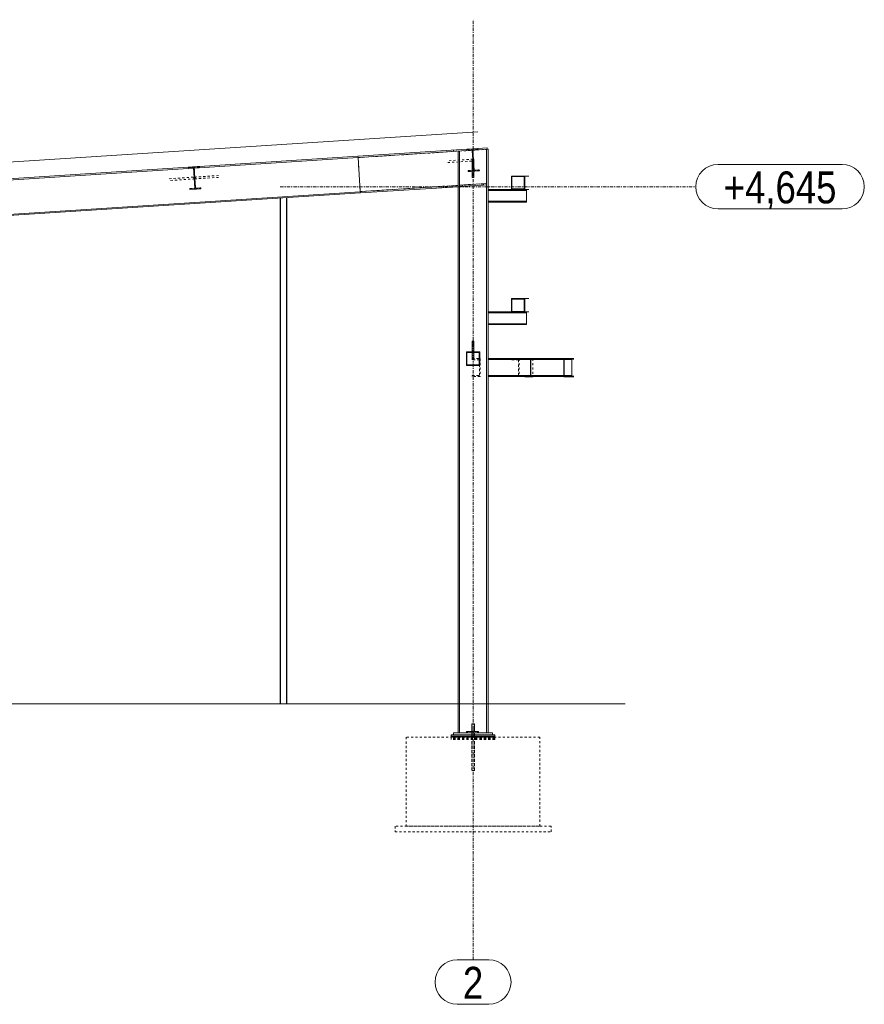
# Model space of a CAD drawing. Header units: millimetres. Extents: x 160938 to 520640, y 9197 to 248394.
# Tile 136 of 137: x 268922 to 276505, y 143115 to 151960. Entities that reach past the tile are written whole.
import ezdxf

# ---------------------------------------------------------------- set-up
doc = ezdxf.new("R2010")
doc.units = ezdxf.units.MM
doc.header["$LTSCALE"] = 10
doc.linetypes.add('DXK_LINE_DOT2', pattern=[3.9198, 1.9599, -1.9599])
doc.linetypes.add('DXK_LINE_DOT3', pattern=[5.9187, 2.979, -0.9799, 0.9799, -0.9799])
doc.styles.add('Arial Narrow', font='ARIALN.TTF', dxfattribs={"height": 0.2})

msp = doc.modelspace()

# ---------------------------------------------------------------- linework, layer by layer
at = {"color": 252, "linetype": 'DXK_LINE_DOT3', "lineweight": 15}
for p, q in [((272992.2, 143514.8), (272992.2, 151959.8)), ((271260.7, 150459.8), (274992.2, 150459.8))]:
    msp.add_line(p, q, dxfattribs=at)
at = {"color": 252, "lineweight": 15}
for p, q in [((273035.6, 150952.1), (262707.2, 150285.9)), ((263007, 145814.8), (274359.1, 145814.8))]:
    msp.add_line(p, q, dxfattribs=at)
at = {"color": 252, "linetype": 'Continuous', "lineweight": 15}
for p, q in [((273118.4, 150807.4), (273035.6, 150802)), ((273119.2, 150795.4), (273118.4, 150807.4)), ((271959.8, 150721.1), (270489.3, 150626.3)), ((271959.1, 150732.6), (270535.6, 150640.8)), ((272935.8, 150795.6), (271959.1, 150732.6)), ((271959.1, 150732.6), (271959.8, 150721.1)), ((271959.8, 150720.6), (271959.1, 150732.6)), ((272983.7, 150786.7), (271959.8, 150720.6)), ((271979.5, 150415.3), (271959.8, 150720.6)), ((272816.8, 150775.9), (272816, 150787.9)), ((272870.2, 150779.3), (272857.2, 150778.5)), ((272857.2, 145554.8), (272857.2, 150778.5)), ((272870.2, 145554.8), (272870.2, 150779.3)), ((272935.8, 150795.6), (273035.6, 150802.1)), ((272936.4, 150787.1), (272935.8, 150795.6)), ((272983.5, 150790.2), (272936.4, 150787.1)), ((272995.3, 150607.6), (272983.5, 150790.2)), ((273036.2, 150793.6), (272989.1, 150790.5)), ((272989.1, 150790.5), (273000.9, 150607.9)), ((273119.2, 150795.4), (272989.3, 150787)), ((273035.6, 150802.1), (273036.2, 150793.6)), ((273127.2, 150795.9), (273114.2, 150795.1)), ((273114.2, 150795.1), (273114.2, 145554.8)), ((273127.2, 150795.9), (273127.2, 145554.8)), ((270435.8, 150634.4), (268035.6, 150479.5)), ((270435.8, 150634.3), (270535.6, 150640.8)), ((270436.4, 150625.9), (270435.8, 150634.3)), ((270536.2, 150632.3), (270489.1, 150629.3)), ((270535.6, 150640.8), (270536.2, 150632.3)), ((272984.2, 150697.9), (272984.2, 150606.8)), ((273000.2, 150697.9), (273000.2, 150618.8)), ((275192.2, 150659.8), (276304.6, 150659.8)), ((270483.7, 150625.9), (267989.3, 150465)), ((270483.5, 150628.9), (270436.4, 150625.9)), ((270495.3, 150446.3), (270483.5, 150628.9)), ((270489.1, 150629.3), (270500.9, 150446.6)), ((272948.2, 150604.5), (272995.3, 150607.6)), ((272948.8, 150596), (272948.2, 150604.5)), ((273048.6, 150602.5), (272948.8, 150596)), ((272984.2, 150598.3), (272984.2, 150550.4)), ((272984.2, 150550.4), (272985.3, 150554.5)), ((272985.3, 150546.2), (272984.2, 150550.4)), ((272985.3, 150554.5), (272988.2, 150557.6)), ((272988.2, 150543.1), (272985.3, 150546.2)), ((272988.2, 150557.6), (272992.2, 150558.7)), ((272992.2, 150542), (272988.2, 150543.1)), ((272992.2, 150558.7), (272996.2, 150557.6)), ((272996.2, 150543.1), (272992.2, 150542)), ((272996.2, 150557.6), (272999.1, 150554.5)), ((272999.1, 150546.2), (272996.2, 150543.1)), ((272999.1, 150554.5), (273000.2, 150550.4)), ((273000.2, 150550.4), (272999.1, 150546.2)), ((273000.2, 150599.4), (273000.2, 150550.4)), ((273048, 150611), (273000.9, 150607.9)), ((273048.6, 150602.5), (273048, 150611)), ((273336.6, 150434.8), (273336.6, 150554.8)), ((273456.7, 150554.8), (273336.6, 150554.8)), ((273341.6, 150439.8), (273341.6, 150549.8)), ((273341.6, 150549.8), (273451.7, 150549.8)), ((273451.7, 150549.8), (273451.7, 150439.8)), ((273456.7, 150554.8), (273492.4, 150554.8)), ((273456.7, 150434.8), (273456.7, 150554.8)), ((271979.5, 150415.3), (272856.4, 150471.8)), ((271980.3, 150403.3), (272857.2, 150459.8)), ((272837.2, 150458.6), (272836.5, 150470.5)), ((272857.2, 150471.9), (272856.4, 150471.8)), ((272857.2, 150459.8), (272856.4, 150471.8)), ((272871.5, 150472.8), (273112.1, 150488.4)), ((272872.3, 150460.8), (272871.5, 150472.8)), ((272872.3, 150460.8), (273112.9, 150476.4)), ((273112.9, 150476.4), (273112.1, 150488.4)), ((271979.6, 150414.8), (264045.8, 149903)), ((264046.6, 149891.6), (271980.3, 150403.3)), ((270448.2, 150443.2), (270495.3, 150446.3)), ((270448.8, 150434.8), (270448.2, 150443.2)), ((270548.6, 150441.2), (270448.8, 150434.8)), ((270548, 150449.7), (270500.9, 150446.6)), ((270548.6, 150441.2), (270548, 150449.7)), ((271980.3, 150403.3), (271979.5, 150415.3)), ((271979.6, 150414.8), (271980.3, 150403.3)), ((273336.6, 150434.8), (273127.2, 150434.8)), ((273127.2, 150426.8), (273473.1, 150426.8)), ((273336.6, 150434.8), (273456.7, 150434.8)), ((273451.7, 150439.8), (273341.6, 150439.8)), ((273472.4, 150434.8), (273456.7, 150434.8)), ((273473.1, 150434.8), (273472.4, 150434.8)), ((273473.1, 150434.8), (273492.4, 150434.8)), ((273473.1, 150320.8), (273473.1, 150434.8)), ((273127.2, 150328.8), (273473.1, 150328.8)), ((273127.2, 150320.8), (273473.1, 150320.8)), ((275192.2, 150259.8), (276304.6, 150259.8)), ((273336.6, 149334.8), (273336.6, 149454.8)), ((273456.7, 149454.8), (273336.6, 149454.8)), ((273341.6, 149339.8), (273341.6, 149449.8)), ((273341.6, 149449.8), (273451.7, 149449.8)), ((273451.7, 149449.8), (273451.7, 149339.8)), ((273456.7, 149454.8), (273492.4, 149454.8)), ((273456.7, 149334.8), (273456.7, 149454.8)), ((273336.6, 149334.8), (273127.2, 149334.8)), ((273127.2, 149326.8), (273473.1, 149326.8)), ((273336.6, 149334.8), (273456.7, 149334.8)), ((273451.7, 149339.8), (273341.6, 149339.8)), ((273472.4, 149334.8), (273456.7, 149334.8)), ((273473.1, 149334.8), (273472.4, 149334.8)), ((273473.1, 149334.8), (273492.4, 149334.8)), ((273473.1, 149220.8), (273473.1, 149334.8)), ((273127.2, 149228.8), (273473.1, 149228.8)), ((273127.2, 149220.8), (273473.1, 149220.8)), ((272984.2, 149063.5), (272985.3, 149067.7)), ((272984.2, 149063.5), (272984.2, 148974.8)), ((272985.3, 149059.4), (272984.2, 149063.5)), ((272985.3, 149067.7), (272988.2, 149070.8)), ((272988.2, 149056.3), (272985.3, 149059.4)), ((272988.2, 149070.8), (272992.2, 149071.9)), ((272992.2, 149055.2), (272988.2, 149056.3)), ((272992.2, 149071.9), (272996.2, 149070.8)), ((272996.2, 149056.3), (272992.2, 149055.2)), ((272996.2, 149070.8), (272999.1, 149067.7)), ((272999.1, 149059.4), (272996.2, 149056.3)), ((272999.1, 149067.7), (273000.2, 149063.5)), ((273000.2, 149063.5), (272999.1, 149059.4)), ((273000.2, 149063.5), (273000.2, 148974.8)), ((272932.2, 148974.8), (273052.2, 148974.8)), ((272932.2, 148854.8), (272932.2, 148974.8)), ((273047.2, 148969.8), (272937.2, 148969.8)), ((272937.2, 148969.8), (272937.2, 148859.8)), ((272984.2, 148969.8), (272984.2, 148916)), ((273000.2, 148969.8), (273000.2, 148916)), ((273047.2, 148859.8), (273047.2, 148969.8)), ((273052.2, 148974.8), (273052.2, 148854.8)), ((273456.7, 148914.8), (273127.2, 148914.8)), ((273507.7, 148907.4), (273127.2, 148907.4)), ((273456.7, 148910.8), (273456.7, 148914.8)), ((273456.7, 148914.8), (273511.7, 148914.8)), ((273507.7, 148910.8), (273456.7, 148910.8)), ((273507.7, 148756.8), (273507.7, 148910.8)), ((273528.1, 148914.8), (273511.7, 148914.8)), ((273511.7, 148752.8), (273511.7, 148914.8)), ((273806.9, 148914.8), (273528.1, 148914.8)), ((273806.9, 148907.4), (273528.1, 148907.4)), ((273806.9, 148914.8), (273806.9, 148752.8)), ((273862, 148914.8), (273806.9, 148914.8)), ((273810.9, 148756.8), (273810.9, 148910.8)), ((273810.9, 148910.8), (273862, 148910.8)), ((273879.8, 148907.4), (273827.3, 148907.4)), ((273878.4, 148914.8), (273862, 148914.8)), ((273862, 148910.8), (273862, 148914.8)), ((273878.4, 148910.8), (273862, 148910.8)), ((273879.8, 148914.8), (273878.4, 148914.8)), ((273879.8, 148754.8), (273879.8, 148914.8)), ((273897.7, 148914.8), (273879.8, 148914.8)), ((273897.7, 148910.8), (273879.8, 148910.8)), ((273052.2, 148854.8), (272932.2, 148854.8)), ((272937.2, 148859.8), (273047.2, 148859.8)), ((273507.7, 148762.2), (273127.2, 148762.2)), ((273456.7, 148754.8), (273127.2, 148754.8)), ((273456.7, 148752.8), (273456.7, 148756.8)), ((273456.7, 148756.8), (273507.7, 148756.8)), ((273456.7, 148752.8), (273511.7, 148752.8)), ((273529.6, 148752.8), (273511.7, 148752.8)), ((273806.9, 148762.2), (273528.1, 148762.2)), ((273806.9, 148754.8), (273528.1, 148754.8)), ((273529.6, 148754.8), (273529.6, 148752.8)), ((273806.9, 148752.8), (273862, 148752.8)), ((273862, 148756.8), (273810.9, 148756.8)), ((273879.8, 148762.2), (273827.3, 148762.2)), ((273878.4, 148756.8), (273862, 148756.8)), ((273862, 148752.8), (273862, 148756.8)), ((273862, 148752.8), (273897.7, 148752.8)), ((273879.8, 148754.8), (273878.4, 148754.8)), ((273897.7, 148756.8), (273879.8, 148756.8)), ((273004.2, 145634.8), (272980.2, 145634.8)), ((272980.2, 145566.8), (272980.2, 145634.8)), ((273004.2, 145566.8), (273004.2, 145634.8)), ((272817.2, 145534.8), (272797.2, 145534.8)), ((272797.2, 145524.8), (272797.2, 145534.8)), ((272980.2, 145524.8), (272797.2, 145524.8)), ((272980.2, 145524.8), (272797.2, 145524.8)), ((272797.2, 145516.8), (272797.2, 145524.8)), ((272980.2, 145516.8), (272797.2, 145516.8)), ((272797.2, 145514.8), (272797.2, 145516.8)), ((272980.2, 145516.8), (272797.2, 145516.8)), ((272817.2, 145554.8), (272817.2, 145534.8)), ((272817.2, 145554.8), (273167.2, 145554.8)), ((272817.2, 145534.8), (273167.2, 145534.8)), ((272932.2, 145566.8), (273032.2, 145566.8)), ((272932.2, 145554.8), (272932.2, 145566.8)), ((272980.2, 145514.8), (272980.2, 145534.8)), ((272982.2, 145554.8), (272982.2, 145566.8)), ((273004.2, 145514.8), (273004.2, 145534.8)), ((273187.2, 145524.8), (273004.2, 145524.8)), ((273187.2, 145524.8), (273004.2, 145524.8)), ((273187.2, 145516.8), (273004.2, 145516.8)), ((273187.2, 145516.8), (273004.2, 145516.8)), ((273032.2, 145566.8), (273032.2, 145554.8)), ((273167.2, 145554.8), (273167.2, 145534.8)), ((273187.2, 145534.8), (273167.2, 145534.8)), ((273187.2, 145524.8), (273187.2, 145534.8)), ((273187.2, 145516.8), (273187.2, 145524.8)), ((273187.2, 145514.8), (273187.2, 145516.8)), ((272851, 143514.8), (273133.4, 143514.8)), ((272851, 143114.8), (273133.4, 143114.8))]:
    msp.add_line(p, q, dxfattribs=at)
at = {"color": 252, "linetype": 'DXK_LINE_DOT2', "lineweight": 15}
for p, q in [((271959.8, 150720.6), (272857.2, 150778.5)), ((271959.8, 150721.1), (271979.6, 150414.8)), ((272857.2, 150778.5), (272857.2, 150471.9)), ((272870.2, 150779.3), (273114.2, 150795.1)), ((272935.8, 150795.6), (273035.6, 150802.1)), ((273035.6, 150802), (272935.8, 150795.6)), ((272936.4, 150787.1), (272935.8, 150795.6)), ((272983.5, 150790.2), (272936.4, 150787.1)), ((272995.3, 150607.6), (272983.5, 150790.2)), ((272989.3, 150787), (272983.7, 150786.7)), ((273036.2, 150793.6), (272989.1, 150790.5)), ((272989.1, 150790.5), (273000.9, 150607.9)), ((273035.6, 150802.1), (273036.2, 150793.6)), ((270435.8, 150634.3), (270535.6, 150640.8)), ((270535.6, 150640.8), (270435.8, 150634.4)), ((270436.4, 150625.9), (270435.8, 150634.3)), ((270536.2, 150632.3), (270489.1, 150629.3)), ((270535.6, 150640.8), (270536.2, 150632.3)), ((272992.1, 150707.1), (272764.9, 150692.4)), ((272764.9, 150676.4), (272992.3, 150691.1)), ((272985.3, 150702.9), (272984.2, 150699.1)), ((272984.2, 150699.1), (272984.2, 150697.9)), ((272984.9, 150699.1), (272985.9, 150703.1)), ((272985.9, 150695.1), (272984.9, 150699.1)), ((272988.2, 150705.7), (272985.3, 150702.9)), ((272985.9, 150703.1), (272988.5, 150706)), ((272988.6, 150692.1), (272985.9, 150695.1)), ((272992.2, 150706.7), (272988.2, 150705.7)), ((272988.5, 150706), (272992.1, 150707.1)), ((272992.3, 150691.1), (272988.6, 150692.1)), ((272992.1, 150707.1), (272995.8, 150706)), ((272996.2, 150705.7), (272992.2, 150706.7)), ((272995.9, 150692.1), (272992.3, 150691.1)), ((272995.8, 150706), (272998.5, 150703.1)), ((272998.6, 150695.1), (272995.9, 150692.1)), ((272999.1, 150702.9), (272996.2, 150705.7)), ((272998.5, 150703.1), (272999.5, 150699.1)), ((272999.5, 150699.1), (272998.6, 150695.1)), ((273000.2, 150699.1), (272999.1, 150702.9)), ((273000.2, 150699.1), (273000.2, 150697.9)), ((270264.9, 150531.1), (270492.1, 150545.8)), ((270483.5, 150628.9), (270436.4, 150625.9)), ((270495.3, 150446.3), (270483.5, 150628.9)), ((270489.3, 150626.3), (270483.7, 150625.9)), ((270485.9, 150541.8), (270488.5, 150544.7)), ((270485.9, 150541.8), (270488.5, 150544.7)), ((270488.5, 150544.7), (270492.1, 150545.8)), ((270488.5, 150544.7), (270492.1, 150545.8)), ((270489.1, 150629.3), (270500.9, 150446.6)), ((270492.1, 150545.8), (270719.5, 150560.4)), ((270492.1, 150545.8), (270495.8, 150544.7)), ((270492.1, 150545.8), (270495.8, 150544.7)), ((270492.3, 150529.8), (270719.5, 150544.4)), ((270495.8, 150544.7), (270498.5, 150541.8)), ((270495.8, 150544.7), (270498.5, 150541.8)), ((272948.2, 150604.5), (272995.3, 150607.6)), ((272948.8, 150596), (272948.2, 150604.5)), ((273048.6, 150602.5), (272948.8, 150596)), ((272984.2, 150606.8), (272984.2, 150598.3)), ((273000.2, 150618.8), (273000.2, 150599.4)), ((273000.9, 150607.9), (273048, 150611)), ((273048, 150611), (273048.6, 150602.5)), ((270492.3, 150529.8), (270264.9, 150515.1)), ((270484.9, 150537.8), (270485.9, 150541.8)), ((270484.9, 150537.8), (270485.9, 150541.8)), ((270485.9, 150533.8), (270484.9, 150537.8)), ((270485.9, 150533.8), (270484.9, 150537.8)), ((270488.6, 150530.9), (270485.9, 150533.8)), ((270488.6, 150530.9), (270485.9, 150533.8)), ((270492.3, 150529.8), (270488.6, 150530.9)), ((270492.3, 150529.8), (270488.6, 150530.9)), ((270495.9, 150530.9), (270492.3, 150529.8)), ((270495.9, 150530.9), (270492.3, 150529.8)), ((270498.6, 150533.8), (270495.9, 150530.9)), ((270498.6, 150533.8), (270495.9, 150530.9)), ((270498.5, 150541.8), (270499.5, 150537.8)), ((270498.5, 150541.8), (270499.5, 150537.8)), ((270499.5, 150537.8), (270498.6, 150533.8)), ((270499.5, 150537.8), (270498.6, 150533.8)), ((272856.4, 150471.8), (271979.5, 150415.3)), ((272871.5, 150472.8), (273112.1, 150488.4)), ((272872.3, 150460.8), (272871.5, 150472.8)), ((272872.3, 150460.8), (273112.9, 150476.4)), ((272897.9, 150462.5), (272897.1, 150474.5)), ((273087.3, 150474.7), (273086.5, 150486.7)), ((273112.9, 150476.4), (273112.1, 150488.4)), ((270448.2, 150443.2), (270495.3, 150446.3)), ((270448.8, 150434.8), (270448.2, 150443.2)), ((270548.6, 150441.2), (270448.8, 150434.8)), ((270500.9, 150446.6), (270548, 150449.7)), ((270548, 150449.7), (270548.6, 150441.2)), ((273127.2, 150434.8), (273127.2, 150320.8)), ((273472.4, 150434.8), (273336.6, 150434.8)), ((273473.1, 150434.8), (273472.4, 150434.8)), ((273127.2, 149334.8), (273127.2, 149220.8)), ((273472.4, 149334.8), (273336.6, 149334.8)), ((273473.1, 149334.8), (273472.4, 149334.8)), ((272984.2, 148974.8), (272984.2, 148969.8)), ((273000.2, 148974.8), (273000.2, 148969.8)), ((272984.2, 148916), (272984.2, 148914.8)), ((272984.2, 148914.8), (272985.3, 148911)), ((272985, 148905.3), (272985, 148914.8)), ((272985, 148914.8), (273055, 148914.8)), ((273049.5, 148905.3), (272985, 148905.3)), ((272985.3, 148911), (272988.2, 148908.2)), ((272988.2, 148908.2), (272992.2, 148907.2)), ((272992.2, 148907.2), (272996.2, 148908.2)), ((272996.2, 148908.2), (272999.1, 148911)), ((272999.1, 148911), (273000.2, 148914.8)), ((273000.2, 148916), (273000.2, 148914.8)), ((273049.5, 148764.3), (273049.5, 148905.3)), ((273055, 148914.8), (273055, 148754.8)), ((273127.2, 148914.8), (273127.2, 148754.8)), ((273334.9, 148905.3), (273334.9, 148914.8)), ((273334.9, 148914.8), (273404.9, 148914.8)), ((273399.4, 148905.3), (273334.9, 148905.3)), ((273399.4, 148764.3), (273399.4, 148905.3)), ((273404.9, 148914.8), (273404.9, 148754.8)), ((273528.1, 148914.8), (273456.7, 148914.8)), ((273528.1, 148907.4), (273507.7, 148907.4)), ((273529.6, 148914.8), (273528.1, 148914.8)), ((273529.6, 148914.8), (273529.6, 148754.8)), ((273878.4, 148914.8), (273806.9, 148914.8)), ((273827.3, 148907.4), (273806.9, 148907.4)), ((273879.8, 148914.8), (273878.4, 148914.8)), ((273879.8, 148910.8), (273878.4, 148910.8)), ((272985, 148754.8), (272985, 148764.3)), ((272985, 148764.3), (273049.5, 148764.3)), ((273055, 148754.8), (272985, 148754.8)), ((273334.9, 148754.8), (273334.9, 148764.3)), ((273334.9, 148764.3), (273399.4, 148764.3)), ((273404.9, 148754.8), (273334.9, 148754.8)), ((273528.1, 148754.8), (273456.7, 148754.8)), ((273528.1, 148762.2), (273507.7, 148762.2)), ((273827.3, 148762.2), (273806.9, 148762.2)), ((273878.4, 148754.8), (273806.9, 148754.8)), ((273879.8, 148756.8), (273878.4, 148756.8)), ((273004.2, 145634.8), (272980.2, 145634.8)), ((272980.2, 145634.8), (272980.2, 145214.8)), ((272992.2, 145530.8), (272992.2, 145590.8)), ((272992.2, 145530.8), (272992.2, 145590.8)), ((273004.2, 145634.8), (273004.2, 145214.8)), ((272392.2, 145514.8), (272392.2, 144714.8)), ((273592.2, 145514.8), (272392.2, 145514.8)), ((272797.2, 145511.8), (272797.2, 145514.8)), ((273187.2, 145511.8), (272797.2, 145511.8)), ((273187.2, 145511.8), (272797.2, 145511.8)), ((272797.2, 145506.8), (272797.2, 145511.8)), ((273187.2, 145506.8), (272797.2, 145506.8)), ((273187.2, 145506.8), (272797.2, 145506.8)), ((272797.2, 145503.8), (272797.2, 145506.8)), ((273187.2, 145503.8), (272797.2, 145503.8)), ((273187.2, 145503.8), (272797.2, 145503.8)), ((272797.2, 145500.8), (272797.2, 145503.8)), ((273187.2, 145500.8), (272797.2, 145500.8)), ((273187.2, 145500.8), (272797.2, 145500.8)), ((272797.2, 145498.8), (272797.2, 145500.8)), ((273167.2, 145534.8), (272817.2, 145534.8)), ((273127.2, 145554.8), (272857.2, 145554.8)), ((273032.2, 145554.8), (272932.2, 145554.8)), ((272942.2, 145566.8), (273042.2, 145566.8)), ((272942.2, 145554.8), (272942.2, 145566.8)), ((273042.2, 145554.8), (272942.2, 145554.8)), ((272980.2, 145534.8), (272980.2, 145566.8)), ((273004.2, 145524.8), (272980.2, 145524.8)), ((273004.2, 145524.8), (272980.2, 145524.8)), ((273004.2, 145516.8), (272980.2, 145516.8)), ((273004.2, 145516.8), (272980.2, 145516.8)), ((272980.2, 145214.8), (272980.2, 145514.8)), ((272992.2, 145554.8), (272992.2, 145566.8)), ((272992.2, 145534.8), (272992.2, 145554.8)), ((272992.2, 145534.8), (272992.2, 145554.8)), ((273004.2, 145534.8), (273004.2, 145566.8)), ((273004.2, 145214.8), (273004.2, 145514.8)), ((273042.2, 145566.8), (273042.2, 145554.8)), ((273187.2, 145511.8), (273187.2, 145514.8)), ((273187.2, 145506.8), (273187.2, 145511.8)), ((273187.2, 145503.8), (273187.2, 145506.8)), ((273187.2, 145500.8), (273187.2, 145503.8)), ((273187.2, 145498.8), (273187.2, 145500.8)), ((273592.2, 144714.8), (273592.2, 145514.8)), ((273187.2, 145498.8), (272797.2, 145498.8)), ((273187.2, 145498.8), (272797.2, 145498.8)), ((272797.2, 145496.8), (272797.2, 145498.8)), ((273187.2, 145496.8), (272797.2, 145496.8)), ((273187.2, 145496.8), (272797.2, 145496.8)), ((272797.2, 145495.8), (272797.2, 145496.8)), ((273187.2, 145495.8), (272797.2, 145495.8)), ((273187.2, 145495.8), (272797.2, 145495.8)), ((272797.2, 145494.8), (272797.2, 145495.8)), ((273187.2, 145494.8), (272797.2, 145494.8)), ((273187.2, 145496.8), (273187.2, 145498.8)), ((273187.2, 145495.8), (273187.2, 145496.8)), ((273187.2, 145494.8), (273187.2, 145495.8)), ((273004.2, 145214.8), (272980.2, 145214.8)), ((273004.2, 145214.8), (272980.2, 145214.8)), ((272292.2, 144714.8), (272292.2, 144664.8)), ((273692.2, 144714.8), (272292.2, 144714.8)), ((272392.2, 144714.8), (273592.2, 144714.8)), ((273692.2, 144664.8), (273692.2, 144714.8)), ((272292.2, 144664.8), (273692.2, 144664.8))]:
    msp.add_line(p, q, dxfattribs=at)
at = {"color": 252}
for p, q in [((271259.2, 150356.8), (271259.2, 145814.8)), ((271319.2, 145814.8), (271319.2, 150360.6))]:
    msp.add_line(p, q, dxfattribs=at)
at = {"color": 252, "linetype": 'Continuous', "lineweight": 15}
for centre, start, end in [((275192.2, 150459.8), 90, 270), ((276304.6, 150459.8), 270, 90), ((272851, 143314.8), 90, 270), ((273133.4, 143314.8), 270, 90)]:
    msp.add_arc(centre, 200, start, end, dxfattribs=at)

# ---------------------------------------------------------------- texts
at = {"color": 252, "linetype": 'Continuous', "lineweight": 15, "style": 'Arial Narrow'}
for s, height, p in [('+4,645', 286.33, (275242.2, 150309.8)), ('2', 286.3, (272901, 143164.8))]:
    msp.add_text(s, height=height, dxfattribs=at).set_placement(p)

doc.saveas('drawing.dxf')
